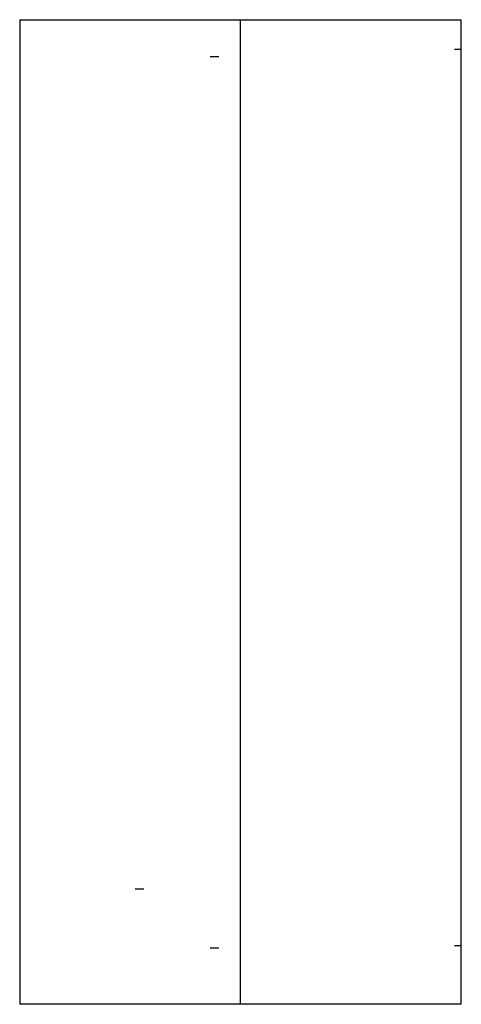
# Model space of a CAD drawing. Extents: x -11.8 to 0, y -13.2 to 13.2.
import ezdxf

# ---------------------------------------------------------------- set-up
doc = ezdxf.new("R2010")
doc.units = 0
doc.layers.get('0').update_dxf_attribs({"linetype": 'CONTINUOUS'})

msp = doc.modelspace()

# ---------------------------------------------------------------- linework, layer by layer
at = {"color": 7, "linetype": 'CONTINUOUS'}
for p, q in [((-11.811024, 13.188976), (-5.905512, 13.188976)), ((-11.811024, 13.188976), (-11.811024, -13.188976)), ((-5.905512, 13.188976), (-5.905512, -13.188976)), ((-5.905512, 13.187976), (0, 13.187976)), ((0, 13.187976), (0, -13.187976)), ((-5.905512, -13.188976), (-11.811024, -13.188976)), ((0, -13.187976), (-5.905512, -13.187976))]:
    msp.add_line(p, q, dxfattribs=at)
at = {"color": 3, "linetype": 'CONTINUOUS'}
for p, q in [((-0.165, 12.401575), (0.015, 12.401575)), ((-6.712598, 12.204724), (-6.476378, 12.204724)), ((-8.720472, -10.098425), (-8.484252, -10.098425)), ((-6.712598, -11.673228), (-6.476378, -11.673228)), ((-0.165, -11.614173), (0.015, -11.614173))]:
    msp.add_line(p, q, dxfattribs=at)

doc.saveas('drawing.dxf')
